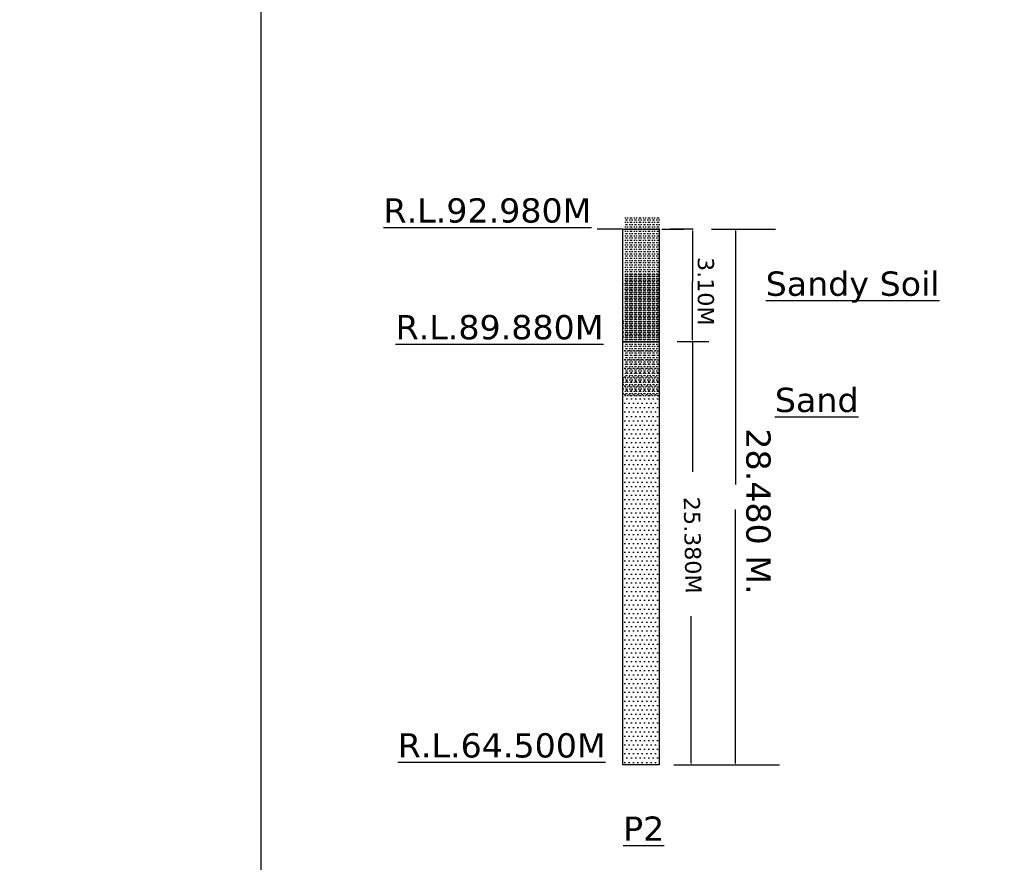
# Model space of a CAD drawing. Header units: metres. Extents: x 3149696 to 156839518, y -5539051 to 9997106.
# Tile 9 of 19: x 149571475 to 150119779, y 1617726 to 2086639. Entities that reach past the tile are written whole.
import ezdxf

# ---------------------------------------------------------------- set-up
doc = ezdxf.new("R2010")
doc.units = ezdxf.units.M
doc.header["$MEASUREMENT"] = 0
doc.layers.add('TEX', color=6, linetype='Continuous')
doc.styles.get("Standard").update_dxf_attribs({"font": 'verdana.ttf', "height": 3500})

msp = doc.modelspace()

# ---------------------------------------------------------------- hatches: boundary and pattern name
h = msp.add_hatch()
h.set_pattern_fill('MUDST', scale=5000, style=0)
h.set_pattern_definition([(0, (65826279.6, -221066.7), (2500, 1250), [1250, -1250, 0, -1250, 0, -1250])])
edge = h.paths.add_edge_path()
edge.add_line((149928169.7, 1977677.1), (149907919.7, 1977677.1))
edge.add_line((149907919.7, 1977677.1), (149907919.7, 1939737.7))
edge.add_line((149907299.7, 1908085.7), (149927549.7, 1908085.7))
edge.add_line((149927549.7, 1908085.7), (149928169.7, 1969669.7))
h = msp.add_hatch()
h.set_pattern_fill('MUDST', scale=5000, style=0)
h.set_pattern_definition([(0, (65826279.6, -252589.2), (2500, 1250), [1250, -1250, 0, -1250, 0, -1250])])
edge = h.paths.add_edge_path()
edge.add_line((149928169.7, 1946154.6), (149907919.7, 1946154.6))
edge.add_line((149907919.7, 1946154.6), (149907919.7, 1908215.2))
edge.add_line((149907299.7, 1876563.2), (149927549.7, 1876563.2))
edge.add_line((149927549.7, 1876563.2), (149928169.7, 1938147.2))
at = {"layer": 'TEX'}
h = msp.add_hatch(dxfattribs=at)
h.set_pattern_fill('DOTS', color=1, scale=39000, style=0)
h.set_pattern_definition([(0, (65825659.6, -220608.8), (1218.75, 2437.5), [0, -2437.5])])
edge = h.paths.add_edge_path()
edge.add_line((149927549.7, 1904442.7), (149907299.7, 1904442.7))
edge.add_line((149907299.7, 1904442.7), (149907299.7, 1671882.1))
edge.add_line((149907299.7, 1671882.1), (149927549.7, 1671882.1))
edge.add_line((149927549.7, 1671882.1), (149927549.7, 1904855.7))

# ---------------------------------------------------------------- linework, layer by layer
at = {"color": 7}
for p, q in [((149907299.7, 1970127.6), (149893124.7, 1970127.6)), ((149946595.7, 1970127.6), (149933738.1, 1970127.6))]:
    msp.add_line(p, q, dxfattribs=at)
at = {"layer": 'TEX', "color": 1}
for p, q in [((149907299.7, 1671882.1), (149907299.7, 1970127.6)), ((149927549.7, 1970127.6), (149927549.7, 1671882.1)), ((149929017.6, 1970127.6), (149941394.4, 1970127.6)), ((149956744.6, 1970127.6), (149992358.4, 1970127.6)), ((149907299.7, 1907345.2), (149907299.7, 1940853.7)), ((149927549.7, 1940853.7), (149927549.7, 1907345.2)), ((149907299.7, 1732753.6), (149907299.7, 1907345.2)), ((149907299.7, 1907345.2), (149927549.7, 1907345.2)), ((149927549.7, 1907345.2), (149907299.7, 1907345.2)), ((149927549.7, 1907345.2), (149927549.7, 1732753.6)), ((149937633.6, 1907471.7), (149955177.1, 1907471.7)), ((149927549.7, 1671882.1), (149907299.7, 1671882.1)), ((149935826.1, 1671882.1), (149994668.6, 1671882.1)), ((149956744.6, 1671882.1), (149992358.4, 1671882.1))]:
    msp.add_line(p, q, dxfattribs=at)
at = {"layer": 'TEX', "color": 7}
for p, q in [((149946113.1, 1969127.6), (149946113.1, 1940853.7)), ((149970004.6, 1969127.6), (149970004.6, 1828036)), ((149946113.1, 1908503.7), (149946113.1, 1940853.7)), ((149946113.1, 1907503.7), (149946113.1, 1835032.9)), ((149970004.6, 1672882.1), (149970004.6, 1813973.7)), ((149945357.5, 1672882.1), (149945357.5, 1754656.4))]:
    msp.add_line(p, q, dxfattribs=at)
at = {"layer": 'TEX', "color": 1, "linetype": 'Continuous'}
for p, q in [((149907532.7, 1936356.7), (149907532.7, 1936356.7)), ((149907546.7, 1936478.4), (149907546.7, 1936478.4)), ((149907899.4, 1940102.2), (149907899.4, 1940102.2)), ((149907966, 1940609.4), (149907966, 1940609.4)), ((149907982.9, 1939125), (149907982.9, 1939125)), ((149908028.9, 1938682.6), (149908028.9, 1938682.6)), ((149908069.1, 1940084.3), (149908069.1, 1940084.3)), ((149908091.9, 1936755.8), (149908091.9, 1936755.8)), ((149908107.9, 1936416.4), (149908107.9, 1936416.4)), ((149908292.3, 1936247.5), (149908292.3, 1936247.5)), ((149908321.1, 1939833.6), (149908321.1, 1939833.6)), ((149908503.4, 1939193.5), (149908503.4, 1939193.5)), ((149908707, 1937598.1), (149908707, 1937598.1)), ((149908904.9, 1936657.2), (149908904.9, 1936657.2)), ((149909064.4, 1939172.2), (149909064.4, 1939172.2)), ((149909128.7, 1937329.5), (149909128.7, 1937329.5)), ((149909248.8, 1939003.3), (149909248.8, 1939003.3)), ((149909316.4, 1939300.5), (149909316.4, 1939300.5)), ((149909377.6, 1939717.5), (149909377.6, 1939717.5)), ((149909425.4, 1936725.7), (149909425.4, 1936725.7)), ((149909440.6, 1937790.7), (149909440.6, 1937790.7)), ((149909503.6, 1935863.9), (149909503.6, 1935863.9)), ((149909839.2, 1938866.4), (149909839.2, 1938866.4)), ((149910118.7, 1938206.2), (149910118.7, 1938206.2)), ((149910238.4, 1936832.7), (149910238.4, 1936832.7)), ((149910646.8, 1936362.3), (149910646.8, 1936362.3)), ((149910666.8, 1940706.7), (149910666.8, 1940706.7)), ((149910674.7, 1939479.3), (149910674.7, 1939479.3)), ((149910729.8, 1938779.9), (149910729.8, 1938779.9)), ((149910792.8, 1936853.1), (149910792.8, 1936853.1)), ((149911013.5, 1940107.9), (149911013.5, 1940107.9)), ((149911114.1, 1937294.1), (149911114.1, 1937294.1)), ((149911195.2, 1939547.9), (149911195.2, 1939547.9)), ((149911298.4, 1937125.2), (149911298.4, 1937125.2)), ((149911435.2, 1939839.2), (149911435.2, 1939839.2)), ((149911596.7, 1937011.6), (149911596.7, 1937011.6)), ((149911821.2, 1937603.8), (149911821.2, 1937603.8)), ((149911935.7, 1939705.2), (149911935.7, 1939705.2)), ((149911998.7, 1937778.4), (149911998.7, 1937778.4)), ((149912008.2, 1939654.9), (149912008.2, 1939654.9)), ((149912061.7, 1935851.6), (149912061.7, 1935851.6)), ((149912070.6, 1940049.9), (149912070.6, 1940049.9)), ((149912117.2, 1937080.1), (149912117.2, 1937080.1)), ((149912168.4, 1936328), (149912168.4, 1936328)), ((149912242.9, 1937335.1), (149912242.9, 1937335.1)), ((149912254.9, 1939881), (149912254.9, 1939881)), ((149912930.2, 1937187.1), (149912930.2, 1937187.1)), ((149912953.3, 1938872.1), (149912953.3, 1938872.1)), ((149913124.9, 1939083.8), (149913124.9, 1939083.8)), ((149913284.4, 1940740.1), (149913284.4, 1940740.1)), ((149913347.4, 1938813.3), (149913347.4, 1938813.3)), ((149913366.5, 1939833.7), (149913366.5, 1939833.7)), ((149913410.4, 1936886.5), (149913410.4, 1936886.5)), ((149913761, 1936368), (149913761, 1936368)), ((149913887, 1939902.2), (149913887, 1939902.2)), ((149914120.2, 1938171.8), (149914120.2, 1938171.8)), ((149914127.7, 1940113.5), (149914127.7, 1940113.5)), ((149914288.5, 1937365.9), (149914288.5, 1937365.9)), ((149914304.5, 1938002.9), (149914304.5, 1938002.9)), ((149914549.4, 1939844.9), (149914549.4, 1939844.9)), ((149914636.6, 1939802.5), (149914636.6, 1939802.5)), ((149914699.6, 1937875.7), (149914699.6, 1937875.7)), ((149914700, 1940009.3), (149914700, 1940009.3)), ((149914762.6, 1935948.9), (149914762.6, 1935948.9)), ((149914809, 1937434.5), (149914809, 1937434.5)), ((149914935.3, 1937609.4), (149914935.3, 1937609.4)), ((149915174.5, 1937205.7), (149915174.5, 1937205.7)), ((149915261, 1940758.7), (149915261, 1940758.7)), ((149915357, 1937340.8), (149915357, 1937340.8)), ((149915622, 1937541.5), (149915622, 1937541.5)), ((149915842.5, 1940727.9), (149915842.5, 1940727.9)), ((149915905.5, 1938801), (149915905.5, 1938801)), ((149915968.5, 1936874.2), (149915968.5, 1936874.2)), ((149916058.3, 1940188.1), (149916058.3, 1940188.1)), ((149916067.5, 1938877.8), (149916067.5, 1938877.8)), ((149916131, 1939961.5), (149916131, 1939961.5)), ((149916169.8, 1936293.6), (149916169.8, 1936293.6)), ((149916354.1, 1936124.7), (149916354.1, 1936124.7)), ((149916578.8, 1940256.6), (149916578.8, 1940256.6)), ((149916875.1, 1936373.7), (149916875.1, 1936373.7)), ((149916980.3, 1937720.3), (149916980.3, 1937720.3)), ((149917126.3, 1939049.5), (149917126.3, 1939049.5)), ((149917241.8, 1940119.2), (149917241.8, 1940119.2)), ((149917254.2, 1939835.9), (149917254.2, 1939835.9)), ((149917310.6, 1938880.6), (149917310.6, 1938880.6)), ((149917317.2, 1937909.1), (149917317.2, 1937909.1)), ((149917380.2, 1935982.3), (149917380.2, 1935982.3)), ((149917391.8, 1940363.6), (149917391.8, 1940363.6)), ((149917500.8, 1937788.8), (149917500.8, 1937788.8)), ((149917663.5, 1939850.6), (149917663.5, 1939850.6)), ((149918049.4, 1937615.1), (149918049.4, 1937615.1)), ((149918180.6, 1938083.4), (149918180.6, 1938083.4)), ((149918313.7, 1937895.9), (149918313.7, 1937895.9)), ((149918471.1, 1937346.5), (149918471.1, 1937346.5)), ((149918543.4, 1940825.2), (149918543.4, 1940825.2)), ((149918606.4, 1938898.3), (149918606.4, 1938898.3)), ((149918669.4, 1936971.5), (149918669.4, 1936971.5)), ((149918750, 1940542.5), (149918750, 1940542.5)), ((149919137.1, 1940839.2), (149919137.1, 1940839.2)), ((149919176, 1937171.3), (149919176, 1937171.3)), ((149919181.6, 1938883.4), (149919181.6, 1938883.4)), ((149919270.5, 1940611), (149919270.5, 1940611)), ((149919360.3, 1937002.4), (149919360.3, 1937002.4)), ((149919672, 1938074.7), (149919672, 1938074.7)), ((149919812.3, 1939823.7), (149919812.3, 1939823.7)), ((149919875.3, 1937896.8), (149919875.3, 1937896.8)), ((149919938.3, 1935970), (149919938.3, 1935970)), ((149919989.2, 1936379.3), (149919989.2, 1936379.3)), ((149920083.5, 1940718), (149920083.5, 1940718)), ((149920132.4, 1939927.1), (149920132.4, 1939927.1)), ((149920192.5, 1938143.2), (149920192.5, 1938143.2)), ((149920230.3, 1936205.2), (149920230.3, 1936205.2)), ((149920316.8, 1939758.2), (149920316.8, 1939758.2)), ((149920356, 1940124.9), (149920356, 1940124.9)), ((149920594, 1935606.9), (149920594, 1935606.9)), ((149920777.6, 1939856.2), (149920777.6, 1939856.2)), ((149921005.5, 1938250.3), (149921005.5, 1938250.3)), ((149921114.5, 1935675.5), (149921114.5, 1935675.5)), ((149921163.6, 1937620.8), (149921163.6, 1937620.8)), ((149921186.8, 1938961), (149921186.8, 1938961)), ((149921224, 1938931.7), (149921224, 1938931.7)), ((149921287, 1937004.9), (149921287, 1937004.9)), ((149921585.3, 1937352.1), (149921585.3, 1937352.1)), ((149921927.5, 1935782.5), (149921927.5, 1935782.5)), ((149922182.1, 1938049), (149922182.1, 1938049)), ((149922295.8, 1938889.1), (149922295.8, 1938889.1)), ((149922363.8, 1938429.1), (149922363.8, 1938429.1)), ((149922366.4, 1937880.1), (149922366.4, 1937880.1)), ((149922513.2, 1939921), (149922513.2, 1939921)), ((149922576.2, 1937994.1), (149922576.2, 1937994.1)), ((149922639.2, 1936067.3), (149922639.2, 1936067.3)), ((149922884.3, 1938497.6), (149922884.3, 1938497.6)), ((149923103.4, 1936385), (149923103.4, 1936385)), ((149923138.6, 1940804.8), (149923138.6, 1940804.8)), ((149923236.4, 1937082.9), (149923236.4, 1937082.9)), ((149923285.8, 1935961.3), (149923285.8, 1935961.3)), ((149923322.9, 1940635.9), (149923322.9, 1940635.9)), ((149923470.1, 1940130.5), (149923470.1, 1940130.5)), ((149923697.3, 1938604.6), (149923697.3, 1938604.6)), ((149923719.1, 1940846.3), (149923719.1, 1940846.3)), ((149923782.1, 1938919.5), (149923782.1, 1938919.5)), ((149923806.3, 1936029.8), (149923806.3, 1936029.8)), ((149923845.1, 1936992.6), (149923845.1, 1936992.6)), ((149923891.8, 1939861.9), (149923891.8, 1939861.9)), ((149924192.9, 1939838.7), (149924192.9, 1939838.7)), ((149924231.7, 1936170.8), (149924231.7, 1936170.8)), ((149924277.7, 1937626.4), (149924277.7, 1937626.4)), ((149924416, 1936002), (149924416, 1936002)), ((149924619.3, 1936136.9), (149924619.3, 1936136.9)), ((149924699.4, 1937357.8), (149924699.4, 1937357.8)), ((149925055.6, 1938783.5), (149925055.6, 1938783.5)), ((149925130.8, 1939954.4), (149925130.8, 1939954.4)), ((149925188.2, 1938926.7), (149925188.2, 1938926.7)), ((149925193.8, 1938027.5), (149925193.8, 1938027.5)), ((149925256.8, 1936100.7), (149925256.8, 1936100.7)), ((149925372.5, 1938757.8), (149925372.5, 1938757.8)), ((149925409.9, 1938894.7), (149925409.9, 1938894.7)), ((149925576.1, 1938852), (149925576.1, 1938852)), ((149925977.6, 1936315.7), (149925977.6, 1936315.7)), ((149926217.5, 1936390.6), (149926217.5, 1936390.6)), ((149926242.5, 1937960.6), (149926242.5, 1937960.6)), ((149926389.1, 1938959), (149926389.1, 1938959)), ((149926483, 1939016.8), (149926483, 1939016.8)), ((149926498.1, 1936384.2), (149926498.1, 1936384.2)), ((149926546, 1937089.9), (149926546, 1937089.9)), ((149926584.2, 1940136.2), (149926584.2, 1940136.2)), ((149927005.9, 1939867.5), (149927005.9, 1939867.5)), ((149927199, 1940716.4), (149927199, 1940716.4)), ((149927237.8, 1937048.5), (149927237.8, 1937048.5)), ((149927311.1, 1936491.2), (149927311.1, 1936491.2)), ((149927391.9, 1937632.1), (149927391.9, 1937632.1)), ((149927422.2, 1936879.6), (149927422.2, 1936879.6)), ((149907335.8, 1933491.7), (149907335.8, 1933491.7)), ((149907629.8, 1932315.6), (149907629.8, 1932315.6)), ((149907655.7, 1933903.6), (149907655.7, 1933903.6)), ((149908015.8, 1930080.2), (149908015.8, 1930080.2)), ((149908057.2, 1931367.3), (149908057.2, 1931367.3)), ((149908154.9, 1934829), (149908154.9, 1934829)), ((149908205.8, 1932694.5), (149908205.8, 1932694.5)), ((149908217.9, 1932902.1), (149908217.9, 1932902.1)), ((149908280.9, 1930975.3), (149908280.9, 1930975.3)), ((149908340.3, 1933852.6), (149908340.3, 1933852.6)), ((149908468.7, 1934010.6), (149908468.7, 1934010.6)), ((149908577.7, 1931435.8), (149908577.7, 1931435.8)), ((149909147.9, 1931348.5), (149909147.9, 1931348.5)), ((149909162.2, 1935450.3), (149909162.2, 1935450.3)), ((149909201.1, 1931782.5), (149909201.1, 1931782.5)), ((149909385.4, 1931613.6), (149909385.4, 1931613.6)), ((149909390.6, 1931542.8), (149909390.6, 1931542.8)), ((149909514.6, 1935094), (149909514.6, 1935094)), ((149909566.6, 1933937), (149909566.6, 1933937)), ((149909629.6, 1932010.2), (149909629.6, 1932010.2)), ((149909692.6, 1930083.4), (149909692.6, 1930083.4)), ((149909826.9, 1934189.4), (149909826.9, 1934189.4)), ((149909936.3, 1934825.4), (149909936.3, 1934825.4)), ((149910157.6, 1934538.3), (149910157.6, 1934538.3)), ((149910255.4, 1930816.4), (149910255.4, 1930816.4)), ((149910322.3, 1932589.9), (149910322.3, 1932589.9)), ((149910341.9, 1934369.4), (149910341.9, 1934369.4)), ((149910347.4, 1934257.9), (149910347.4, 1934257.9)), ((149910744, 1932321.3), (149910744, 1932321.3)), ((149910748.9, 1931721.7), (149910748.9, 1931721.7)), ((149910855.8, 1934926.3), (149910855.8, 1934926.3)), ((149910918.8, 1932999.4), (149910918.8, 1932999.4)), ((149910981.8, 1931072.6), (149910981.8, 1931072.6)), ((149911129.9, 1930085.8), (149911129.9, 1930085.8)), ((149911160.4, 1934365), (149911160.4, 1934365)), ((149911211.9, 1933572.2), (149911211.9, 1933572.2)), ((149911454.4, 1933858.2), (149911454.4, 1933858.2)), ((149912124.7, 1933924.8), (149912124.7, 1933924.8)), ((149912207.2, 1932660.1), (149912207.2, 1932660.1)), ((149912391.5, 1932491.2), (149912391.5, 1932491.2)), ((149912518.7, 1934543.8), (149912518.7, 1934543.8)), ((149912628.8, 1935099.7), (149912628.8, 1935099.7)), ((149913039.2, 1934612.3), (149913039.2, 1934612.3)), ((149913050.5, 1934831), (149913050.5, 1934831)), ((149913163.7, 1935416), (149913163.7, 1935416)), ((149913348, 1935247.1), (149913348, 1935247.1)), ((149913436.4, 1932595.6), (149913436.4, 1932595.6)), ((149913473.4, 1934959.7), (149913473.4, 1934959.7)), ((149913536.4, 1933032.8), (149913536.4, 1933032.8)), ((149913852.2, 1934719.4), (149913852.2, 1934719.4)), ((149913858.1, 1932326.9), (149913858.1, 1932326.9)), ((149914218, 1934449.9), (149914218, 1934449.9)), ((149914568.6, 1933863.9), (149914568.6, 1933863.9)), ((149914825.6, 1934022.1), (149914825.6, 1934022.1)), ((149915210.5, 1934898.2), (149915210.5, 1934898.2)), ((149915213.3, 1933537.8), (149915213.3, 1933537.8)), ((149915397.7, 1933368.9), (149915397.7, 1933368.9)), ((149915731, 1934966.7), (149915731, 1934966.7)), ((149915742.9, 1935105.3), (149915742.9, 1935105.3)), ((149916031.5, 1934947.4), (149916031.5, 1934947.4)), ((149916094.5, 1933020.6), (149916094.5, 1933020.6)), ((149916132.5, 1932430.4), (149916132.5, 1932430.4)), ((149916164.6, 1934836.7), (149916164.6, 1934836.7)), ((149916267.6, 1932571.7), (149916267.6, 1932571.7)), ((149916544, 1935073.7), (149916544, 1935073.7)), ((149916550.6, 1932601.2), (149916550.6, 1932601.2)), ((149916653, 1932498.9), (149916653, 1932498.9)), ((149916972.2, 1932332.6), (149916972.2, 1932332.6)), ((149917224.1, 1935327.5), (149917224.1, 1935327.5)), ((149917443.2, 1934055.5), (149917443.2, 1934055.5)), ((149917466, 1932606), (149917466, 1932606)), ((149917682.7, 1933869.6), (149917682.7, 1933869.6)), ((149917902.2, 1935252.6), (149917902.2, 1935252.6)), ((149918219.5, 1934415.5), (149918219.5, 1934415.5)), ((149918403.8, 1934246.6), (149918403.8, 1934246.6)), ((149918422.8, 1935321.1), (149918422.8, 1935321.1)), ((149918732.4, 1935044.7), (149918732.4, 1935044.7)), ((149918795.4, 1933117.9), (149918795.4, 1933117.9)), ((149918824.2, 1932784.8), (149918824.2, 1932784.8)), ((149918857.1, 1935111), (149918857.1, 1935111)), ((149919235.7, 1935428.1), (149919235.7, 1935428.1)), ((149919273.8, 1933449.4), (149919273.8, 1933449.4)), ((149919278.8, 1934842.3), (149919278.8, 1934842.3)), ((149919344.8, 1932853.3), (149919344.8, 1932853.3)), ((149919664.7, 1932606.9), (149919664.7, 1932606.9)), ((149920001.3, 1934043.2), (149920001.3, 1934043.2)), ((149920086.4, 1932338.2), (149920086.4, 1932338.2)), ((149920157.7, 1932960.3), (149920157.7, 1932960.3)), ((149920269.1, 1932537.4), (149920269.1, 1932537.4)), ((149920453.4, 1932368.5), (149920453.4, 1932368.5)), ((149920796.9, 1933875.2), (149920796.9, 1933875.2)), ((149921225.6, 1935293.2), (149921225.6, 1935293.2)), ((149921350, 1935078.1), (149921350, 1935078.1)), ((149921409.9, 1935124.3), (149921409.9, 1935124.3)), ((149921413, 1933151.3), (149921413, 1933151.3)), ((149921516, 1933139.2), (149921516, 1933139.2)), ((149921971.2, 1935116.7), (149921971.2, 1935116.7)), ((149922036.5, 1933207.7), (149922036.5, 1933207.7)), ((149922279.9, 1934327.1), (149922279.9, 1934327.1)), ((149922392.9, 1934848), (149922392.9, 1934848)), ((149922702.2, 1934140.5), (149922702.2, 1934140.5)), ((149922778.8, 1932612.6), (149922778.8, 1932612.6)), ((149922849.5, 1933314.7), (149922849.5, 1933314.7)), ((149923200.5, 1932343.9), (149923200.5, 1932343.9)), ((149923275.2, 1933415), (149923275.2, 1933415)), ((149923459.5, 1933246.1), (149923459.5, 1933246.1)), ((149923908.1, 1935065.8), (149923908.1, 1935065.8)), ((149923911, 1933880.9), (149923911, 1933880.9)), ((149923971.1, 1933139), (149923971.1, 1933139)), ((149924207.8, 1933493.5), (149924207.8, 1933493.5)), ((149924329.5, 1932448.9), (149924329.5, 1932448.9)), ((149924728.3, 1933562.1), (149924728.3, 1933562.1)), ((149925085.4, 1935122.3), (149925085.4, 1935122.3)), ((149925286, 1935204.8), (149925286, 1935204.8)), ((149925319.8, 1934173.9), (149925319.8, 1934173.9)), ((149925324.8, 1931536.9), (149925324.8, 1931536.9)), ((149925382.8, 1932247.1), (149925382.8, 1932247.1)), ((149925445.8, 1930320.2), (149925445.8, 1930320.2)), ((149925507, 1934853.7), (149925507, 1934853.7)), ((149925509.2, 1931368), (149925509.2, 1931368)), ((149925541.3, 1933669.1), (149925541.3, 1933669.1)), ((149925650.3, 1931094.3), (149925650.3, 1931094.3)), ((149925893, 1932618.2), (149925893, 1932618.2)), ((149926281.3, 1934292.7), (149926281.3, 1934292.7)), ((149926314.7, 1932349.6), (149926314.7, 1932349.6)), ((149926379.2, 1930570.8), (149926379.2, 1930570.8)), ((149926463.3, 1931201.3), (149926463.3, 1931201.3)), ((149926465.7, 1934123.8), (149926465.7, 1934123.8)), ((149926609, 1935163.1), (149926609, 1935163.1)), ((149926672, 1933236.3), (149926672, 1933236.3)), ((149926700.6, 1930114.1), (149926700.6, 1930114.1)), ((149926735, 1931309.5), (149926735, 1931309.5)), ((149926899.6, 1933847.9), (149926899.6, 1933847.9)), ((149927025.2, 1933886.5), (149927025.2, 1933886.5)), ((149927335.6, 1933326.6), (149927335.6, 1933326.6)), ((149927420.1, 1933916.4), (149927420.1, 1933916.4)), ((149907472.4, 1926101.9), (149907472.4, 1926101.9)), ((149907620.9, 1928720.7), (149907620.9, 1928720.7)), ((149907649, 1926334.6), (149907649, 1926334.6)), ((149907729.9, 1926145.9), (149907729.9, 1926145.9)), ((149908244.6, 1929026.7), (149908244.6, 1929026.7)), ((149908342.4, 1925304.7), (149908342.4, 1925304.7)), ((149908343.9, 1929048.5), (149908343.9, 1929048.5)), ((149908406.9, 1927121.7), (149908406.9, 1927121.7)), ((149908428.9, 1928857.8), (149908428.9, 1928857.8)), ((149908437.5, 1929811.5), (149908437.5, 1929811.5)), ((149908469.9, 1925194.8), (149908469.9, 1925194.8)), ((149908542.9, 1926252.9), (149908542.9, 1926252.9)), ((149908823.4, 1927576.1), (149908823.4, 1927576.1)), ((149908979.2, 1928899.5), (149908979.2, 1928899.5)), ((149909245.1, 1927307.4), (149909245.1, 1927307.4)), ((149909298.9, 1928060.6), (149909298.9, 1928060.6)), ((149909499.7, 1928968), (149909499.7, 1928968)), ((149909631, 1925072), (149909631, 1925072)), ((149909755.6, 1928156.6), (149909755.6, 1928156.6)), ((149909818.6, 1926229.7), (149909818.6, 1926229.7)), ((149909901.1, 1926431.7), (149909901.1, 1926431.7)), ((149909955.6, 1928844.4), (149909955.6, 1928844.4)), ((149910052.7, 1924803.3), (149910052.7, 1924803.3)), ((149910294.2, 1927148.5), (149910294.2, 1927148.5)), ((149910312.6, 1929075.1), (149910312.6, 1929075.1)), ((149910421.7, 1926500.3), (149910421.7, 1926500.3)), ((149910478.5, 1926979.6), (149910478.5, 1926979.6)), ((149910763.2, 1926340.3), (149910763.2, 1926340.3)), ((149911044.8, 1929145.8), (149911044.8, 1929145.8)), ((149911107.8, 1927219), (149911107.8, 1927219)), ((149911170.8, 1925292.1), (149911170.8, 1925292.1)), ((149925201.7, 1925100.2), (149925201.7, 1925100.2)), ((149925422.7, 1927815), (149925422.7, 1927815)), ((149925508.8, 1928393.4), (149925508.8, 1928393.4)), ((149925526.3, 1928872.7), (149925526.3, 1928872.7)), ((149925571.7, 1926466.6), (149925571.7, 1926466.6)), ((149925615.5, 1925911.4), (149925615.5, 1925911.4)), ((149925623.4, 1924831.6), (149925623.4, 1924831.6)), ((149926051.8, 1928558), (149926051.8, 1928558)), ((149926333.9, 1926368.6), (149926333.9, 1926368.6)), ((149926418, 1926902.9), (149926418, 1926902.9)), ((149926572.3, 1928626.5), (149926572.3, 1928626.5)), ((149926602.3, 1926734), (149926602.3, 1926734)), ((149926798, 1929382.6), (149926798, 1929382.6)), ((149926860.9, 1927455.8), (149926860.9, 1927455.8)), ((149926923.9, 1925529), (149926923.9, 1925529)), ((149926973.8, 1926090.2), (149926973.8, 1926090.2)), ((149927122.3, 1929845.5), (149927122.3, 1929845.5)), ((149927374.5, 1929658.8), (149927374.5, 1929658.8)), ((149927385.3, 1928733.6), (149927385.3, 1928733.6)), ((149927472.3, 1925936.8), (149927472.3, 1925936.8)), ((149927494.3, 1926158.8), (149927494.3, 1926158.8)), ((149927508.2, 1927610), (149927508.2, 1927610)), ((149907324.5, 1922562.2), (149907324.5, 1922562.2)), ((149907327, 1922342.7), (149907327, 1922342.7)), ((149907385.9, 1922548.9), (149907385.9, 1922548.9)), ((149907390, 1920415.9), (149907390, 1920415.9)), ((149907695.1, 1920963), (149907695.1, 1920963)), ((149907746.2, 1922293.5), (149907746.2, 1922293.5)), ((149908131.4, 1923609.6), (149908131.4, 1923609.6)), ((149908132.1, 1920058.1), (149908132.1, 1920058.1)), ((149908381.2, 1921636.9), (149908381.2, 1921636.9)), ((149908456.7, 1923830.5), (149908456.7, 1923830.5)), ((149908532.9, 1923268), (149908532.9, 1923268)), ((149908553.8, 1919789.4), (149908553.8, 1919789.4)), ((149908565.5, 1921468), (149908565.5, 1921468)), ((149908595.9, 1921341.2), (149908595.9, 1921341.2)), ((149908651.9, 1923678.1), (149908651.9, 1923678.1)), ((149908658.9, 1919414.4), (149908658.9, 1919414.4)), ((149909053.4, 1921141.8), (149909053.4, 1921141.8)), ((149909264.3, 1921326.4), (149909264.3, 1921326.4)), ((149909337.7, 1924392.7), (149909337.7, 1924392.7)), ((149909435.5, 1920670.8), (149909435.5, 1920670.8)), ((149909464.9, 1923785.1), (149909464.9, 1923785.1)), ((149909522, 1924223.8), (149909522, 1924223.8)), ((149909573.9, 1921210.4), (149909573.9, 1921210.4)), ((149909881.6, 1924302.9), (149909881.6, 1924302.9)), ((149909944.6, 1922376.1), (149909944.6, 1922376.1)), ((149910007.6, 1920449.3), (149910007.6, 1920449.3)), ((149910386.9, 1921317.4), (149910386.9, 1921317.4)), ((149910392, 1923426.6), (149910392, 1923426.6)), ((149910430.9, 1919758.7), (149910430.9, 1919758.7)), ((149910438.6, 1922567.9), (149910438.6, 1922567.9)), ((149910615.2, 1919589.8), (149910615.2, 1919589.8)), ((149910823.1, 1923964), (149910823.1, 1923964)), ((149910860.3, 1922299.2), (149910860.3, 1922299.2)), ((149925204, 1923268.1), (149925204, 1923268.1)), ((149925461.5, 1924147.1), (149925461.5, 1924147.1)), ((149925559.3, 1920425.2), (149925559.3, 1920425.2)), ((149925634.7, 1924539.8), (149925634.7, 1924539.8)), ((149925645.8, 1923978.2), (149925645.8, 1923978.2)), ((149925697.7, 1922612.9), (149925697.7, 1922612.9)), ((149925724.5, 1923336.6), (149925724.5, 1923336.6)), ((149925760.7, 1920686.1), (149925760.7, 1920686.1)), ((149926009.4, 1922596.1), (149926009.4, 1922596.1)), ((149926126, 1920800.3), (149926126, 1920800.3)), ((149926431, 1922327.5), (149926431, 1922327.5)), ((149926515.8, 1923181), (149926515.8, 1923181)), ((149926537.5, 1923443.7), (149926537.5, 1923443.7)), ((149926554.6, 1919513.2), (149926554.6, 1919513.2)), ((149926646.5, 1920868.9), (149926646.5, 1920868.9)), ((149926738.9, 1919344.3), (149926738.9, 1919344.3)), ((149926817, 1920092), (149926817, 1920092)), ((149926986.9, 1923602.2), (149926986.9, 1923602.2)), ((149927049.9, 1921675.4), (149927049.9, 1921675.4)), ((149927112.9, 1919748.5), (149927112.9, 1919748.5)), ((149927141.5, 1923864.5), (149927141.5, 1923864.5)), ((149927238.7, 1919823.4), (149927238.7, 1919823.4)), ((149927459.5, 1920975.9), (149927459.5, 1920975.9)), ((149927511.1, 1922269), (149927511.1, 1922269)), ((149907424.7, 1918881.1), (149907424.7, 1918881.1)), ((149907453, 1918489), (149907453, 1918489)), ((149907516, 1916562.2), (149907516, 1916562.2)), ((149907522.5, 1915159.2), (149907522.5, 1915159.2)), ((149907579, 1914635.4), (149907579, 1914635.4)), ((149907609, 1918712.2), (149907609, 1918712.2)), ((149907765.4, 1916312.5), (149907765.4, 1916312.5)), ((149907804.1, 1918388.2), (149907804.1, 1918388.2)), ((149908205.6, 1915851.9), (149908205.6, 1915851.9)), ((149908479, 1917915), (149908479, 1917915)), ((149908517.9, 1914247.1), (149908517.9, 1914247.1)), ((149908573, 1913808.4), (149908573, 1913808.4)), ((149908617.1, 1918495.2), (149908617.1, 1918495.2)), ((149908702.2, 1914078.2), (149908702.2, 1914078.2)), ((149908721.9, 1917487.5), (149908721.9, 1917487.5)), ((149908726.1, 1915920.4), (149908726.1, 1915920.4)), ((149908784.9, 1915560.7), (149908784.9, 1915560.7)), ((149908847.9, 1913633.9), (149908847.9, 1913633.9)), ((149908939.8, 1917554), (149908939.8, 1917554)), ((149909361.5, 1917285.3), (149909361.5, 1917285.3)), ((149909474.4, 1917002.9), (149909474.4, 1917002.9)), ((149909539.1, 1916027.5), (149909539.1, 1916027.5)), ((149909658.7, 1916834), (149909658.7, 1916834)), ((149909747.4, 1915049.9), (149909747.4, 1915049.9)), ((149909975.4, 1918674.1), (149909975.4, 1918674.1)), ((149910070.6, 1918522.4), (149910070.6, 1918522.4)), ((149910071.9, 1918822.3), (149910071.9, 1918822.3)), ((149910133.6, 1916595.6), (149910133.6, 1916595.6)), ((149910169.1, 1914781.2), (149910169.1, 1914781.2)), ((149910196.6, 1914668.8), (149910196.6, 1914668.8)), ((149910495.9, 1918742.6), (149910495.9, 1918742.6)), ((149910528.7, 1916036.8), (149910528.7, 1916036.8)), ((149910879.6, 1916318.2), (149910879.6, 1916318.2)), ((149910897.4, 1916206.3), (149910897.4, 1916206.3)), ((149911548.8, 1913731.2), (149911548.8, 1913731.2)), ((149911687.2, 1913814.1), (149911687.2, 1913814.1)), ((149911819.4, 1913738.5), (149911819.4, 1913738.5)), ((149912339.9, 1913807), (149912339.9, 1913807)), ((149912578.3, 1914158.7), (149912578.3, 1914158.7)), ((149913152.8, 1913914.1), (149913152.8, 1913914.1)), ((149914166.3, 1913764.6), (149914166.3, 1913764.6)), ((149914511.1, 1914092.9), (149914511.1, 1914092.9)), ((149914801.3, 1913819.8), (149914801.3, 1913819.8)), ((149915031.6, 1914161.4), (149915031.6, 1914161.4)), ((149915844.6, 1914268.5), (149915844.6, 1914268.5)), ((149916579.7, 1914124.3), (149916579.7, 1914124.3)), ((149916724.4, 1913752.3), (149916724.4, 1913752.3)), ((149916764.1, 1913955.4), (149916764.1, 1913955.4)), ((149917202.9, 1914447.3), (149917202.9, 1914447.3)), ((149917723.4, 1914515.8), (149917723.4, 1914515.8)), ((149917915.5, 1913825.4), (149917915.5, 1913825.4)), ((149919425.3, 1913849.6), (149919425.3, 1913849.6)), ((149920640.2, 1914035.9), (149920640.2, 1914035.9)), ((149921029.6, 1913831.1), (149921029.6, 1913831.1)), ((149922042.9, 1913883), (149922042.9, 1913883)), ((149924143.8, 1913836.7), (149924143.8, 1913836.7)), ((149924601, 1913870.7), (149924601, 1913870.7)), ((149924641.6, 1914001.5), (149924641.6, 1914001.5)), ((149924826, 1913832.6), (149924826, 1913832.6)), ((149925278.2, 1915510.4), (149925278.2, 1915510.4)), ((149925318.1, 1915078.2), (149925318.1, 1915078.2)), ((149925598.1, 1916757.3), (149925598.1, 1916757.3)), ((149925642.6, 1918850.6), (149925642.6, 1918850.6)), ((149925689.7, 1918153.7), (149925689.7, 1918153.7)), ((149925739.8, 1914809.5), (149925739.8, 1914809.5)), ((149925782.4, 1916588.4), (149925782.4, 1916588.4)), ((149925798.7, 1915578.9), (149925798.7, 1915578.9)), ((149925823.7, 1918759.3), (149925823.7, 1918759.3)), ((149925886.7, 1916832.5), (149925886.7, 1916832.5)), ((149925949.7, 1914905.6), (149925949.7, 1914905.6)), ((149926450.3, 1916346.5), (149926450.3, 1916346.5)), ((149926611.7, 1915686), (149926611.7, 1915686)), ((149926652.4, 1915791.3), (149926652.4, 1915791.3)), ((149927048, 1918332.6), (149927048, 1918332.6)), ((149927175.9, 1917821.7), (149927175.9, 1917821.7)), ((149927238.9, 1915894.9), (149927238.9, 1915894.9)), ((149927257.9, 1913842.4), (149927257.9, 1913842.4)), ((149927301.9, 1913968.1), (149927301.9, 1913968.1)), ((149907357.8, 1910562), (149907357.8, 1910562)), ((149907440.9, 1912540.1), (149907440.9, 1912540.1)), ((149907561.4, 1911491.3), (149907561.4, 1911491.3)), ((149907642, 1912708.6), (149907642, 1912708.6)), ((149907705, 1910781.8), (149907705, 1910781.8)), ((149907745.7, 1911322.4), (149907745.7, 1911322.4)), ((149907767.9, 1908854.9), (149907767.9, 1908854.9)), ((149907769.3, 1913205.3), (149907769.3, 1913205.3)), ((149907862.6, 1912271.5), (149907862.6, 1912271.5)), ((149907878.3, 1910630.5), (149907878.3, 1910630.5)), ((149908248.5, 1910036), (149908248.5, 1910036)), ((149908615.7, 1910525.2), (149908615.7, 1910525.2)), ((149908670.2, 1909767.4), (149908670.2, 1909767.4)), ((149908691.3, 1910737.6), (149908691.3, 1910737.6)), ((149908800.3, 1908162.8), (149908800.3, 1908162.8)), ((149908910.9, 1911707.1), (149908910.9, 1911707.1)), ((149908973.8, 1909780.2), (149908973.8, 1909780.2)), ((149909127.6, 1913384.1), (149909127.6, 1913384.1)), ((149909380.7, 1911304.3), (149909380.7, 1911304.3)), ((149909572.2, 1913281), (149909572.2, 1913281)), ((149909611, 1909613.2), (149909611, 1909613.2)), ((149909613.3, 1908269.8), (149909613.3, 1908269.8)), ((149909648.1, 1913452.7), (149909648.1, 1913452.7)), ((149909795.3, 1909444.3), (149909795.3, 1909444.3)), ((149910049.6, 1910916.4), (149910049.6, 1910916.4)), ((149910188.3, 1908800.2), (149910188.3, 1908800.2)), ((149910259.6, 1912742), (149910259.6, 1912742)), ((149910322.5, 1910815.1), (149910322.5, 1910815.1)), ((149910385.5, 1908888.3), (149910385.5, 1908888.3)), ((149910461.1, 1913559.7), (149910461.1, 1913559.7)), ((149910555, 1912545.8), (149910555, 1912545.8)), ((149910567.5, 1912369), (149910567.5, 1912369)), ((149910570.1, 1910984.9), (149910570.1, 1910984.9)), ((149910665.3, 1908647.1), (149910665.3, 1908647.1)), ((149910751.8, 1912200.1), (149910751.8, 1912200.1)), ((149910971.6, 1908448.6), (149910971.6, 1908448.6)), ((149910976.7, 1912277.1), (149910976.7, 1912277.1)), ((149911362.6, 1910041.7), (149911362.6, 1910041.7)), ((149911383.1, 1911091.9), (149911383.1, 1911091.9)), ((149911492.1, 1908517.1), (149911492.1, 1908517.1)), ((149911611.7, 1911804.4), (149911611.7, 1911804.4)), ((149911621.8, 1911402.9), (149911621.8, 1911402.9)), ((149911674.7, 1909877.6), (149911674.7, 1909877.6)), ((149911784.3, 1909773), (149911784.3, 1909773)), ((149912305.1, 1908624.2), (149912305.1, 1908624.2)), ((149912494.8, 1911310), (149912494.8, 1911310)), ((149912617.1, 1910490.8), (149912617.1, 1910490.8)), ((149912741.4, 1911270.8), (149912741.4, 1911270.8)), ((149912801.4, 1910321.9), (149912801.4, 1910321.9)), ((149912817.6, 1912729.7), (149912817.6, 1912729.7)), ((149912880.6, 1910802.9), (149912880.6, 1910802.9)), ((149912943.6, 1908876), (149912943.6, 1908876)), ((149913261.9, 1911339.3), (149913261.9, 1911339.3)), ((149913302.4, 1908805.9), (149913302.4, 1908805.9)), ((149913573.6, 1913246.6), (149913573.6, 1913246.6)), ((149913663.3, 1908803), (149913663.3, 1908803)), ((149913669.2, 1912551.4), (149913669.2, 1912551.4)), ((149913671.4, 1909524.7), (149913671.4, 1909524.7)), ((149913757.9, 1913077.7), (149913757.9, 1913077.7)), ((149914074.8, 1911446.3), (149914074.8, 1911446.3)), ((149914090.9, 1912282.8), (149914090.9, 1912282.8)), ((149914183.9, 1908871.5), (149914183.9, 1908871.5)), ((149914229.3, 1911837.8), (149914229.3, 1911837.8)), ((149914292.3, 1909910.9), (149914292.3, 1909910.9)), ((149914476.8, 1910047.3), (149914476.8, 1910047.3)), ((149914627.9, 1912280.5), (149914627.9, 1912280.5)), ((149914666.8, 1908612.7), (149914666.8, 1908612.7)), ((149914851.1, 1908443.8), (149914851.1, 1908443.8)), ((149914898.5, 1909778.7), (149914898.5, 1909778.7)), ((149914996.8, 1908978.5), (149914996.8, 1908978.5)), ((149915433.1, 1911625.1), (149915433.1, 1911625.1)), ((149915518.5, 1912827), (149915518.5, 1912827)), ((149915581.5, 1910900.2), (149915581.5, 1910900.2)), ((149915609, 1911315.7), (149915609, 1911315.7)), ((149915623.3, 1911368.5), (149915623.3, 1911368.5)), ((149915644.5, 1908973.4), (149915644.5, 1908973.4)), ((149915807.6, 1911199.6), (149915807.6, 1911199.6)), ((149915953.6, 1911693.7), (149915953.6, 1911693.7)), ((149916355.1, 1909157.4), (149916355.1, 1909157.4)), ((149916416.6, 1908811.6), (149916416.6, 1908811.6)), ((149916677.6, 1910402.4), (149916677.6, 1910402.4)), ((149916766.6, 1911800.7), (149916766.6, 1911800.7)), ((149916783.3, 1912557.1), (149916783.3, 1912557.1)), ((149916787.4, 1911825.5), (149916787.4, 1911825.5)), ((149916850.4, 1909898.7), (149916850.4, 1909898.7)), ((149916875.6, 1909225.9), (149916875.6, 1909225.9)), ((149917205, 1912288.5), (149917205, 1912288.5)), ((149917590.9, 1910053), (149917590.9, 1910053)), ((149917634.1, 1913158.2), (149917634.1, 1913158.2)), ((149917672.9, 1909490.4), (149917672.9, 1909490.4)), ((149917688.6, 1909332.9), (149917688.6, 1909332.9)), ((149917857.2, 1909321.5), (149917857.2, 1909321.5)), ((149918012.6, 1909784.3), (149918012.6, 1909784.3)), ((149918124.9, 1911979.5), (149918124.9, 1911979.5)), ((149918136.1, 1912860.4), (149918136.1, 1912860.4)), ((149918199.1, 1910933.6), (149918199.1, 1910933.6)), ((149918262.1, 1909006.7), (149918262.1, 1909006.7)), ((149918629.4, 1912246.2), (149918629.4, 1912246.2)), ((149918645.4, 1912048), (149918645.4, 1912048)), ((149918723.1, 1911321.3), (149918723.1, 1911321.3)), ((149918727.2, 1908524.3), (149918727.2, 1908524.3)), ((149918813.7, 1912077.3), (149918813.7, 1912077.3)), ((149919046.9, 1909511.7), (149919046.9, 1909511.7)), ((149919458.4, 1912155.1), (149919458.4, 1912155.1)), ((149919488.3, 1911922.8), (149919488.3, 1911922.8)), ((149919530.7, 1908817.2), (149919530.7, 1908817.2)), ((149919551.3, 1909996), (149919551.3, 1909996)), ((149919567.4, 1909580.3), (149919567.4, 1909580.3)), ((149919683.7, 1911280.1), (149919683.7, 1911280.1)), ((149919897.4, 1912562.8), (149919897.4, 1912562.8)), ((149920319.1, 1912294.1), (149920319.1, 1912294.1)), ((149920380.4, 1909687.3), (149920380.4, 1909687.3)), ((149920679, 1910368), (149920679, 1910368)), ((149920694.2, 1912848.1), (149920694.2, 1912848.1)), ((149920705.1, 1910058.7), (149920705.1, 1910058.7)), ((149920757.2, 1910921.3), (149920757.2, 1910921.3)), ((149920816.7, 1912333.9), (149920816.7, 1912333.9)), ((149920820.2, 1908994.5), (149920820.2, 1908994.5)), ((149920863.3, 1910199.1), (149920863.3, 1910199.1)), ((149921126.8, 1909790), (149921126.8, 1909790)), ((149921337.2, 1912402.4), (149921337.2, 1912402.4)), ((149921635.5, 1913123.9), (149921635.5, 1913123.9)), ((149921733.3, 1909401.9), (149921733.3, 1909401.9)), ((149921738.7, 1909866.1), (149921738.7, 1909866.1)), ((149921819.8, 1912955), (149921819.8, 1912955)), ((149921837.2, 1911327), (149921837.2, 1911327)), ((149922105.9, 1911956.2), (149922105.9, 1911956.2)), ((149922150.2, 1912509.4), (149922150.2, 1912509.4)), ((149922168.9, 1910029.4), (149922168.9, 1910029.4)), ((149922231.9, 1908102.5), (149922231.9, 1908102.5)), ((149922259.2, 1909934.6), (149922259.2, 1909934.6)), ((149922644.9, 1908822.9), (149922644.9, 1908822.9)), ((149922689.8, 1912157.8), (149922689.8, 1912157.8)), ((149922728.6, 1908489.9), (149922728.6, 1908489.9)), ((149922913, 1908321), (149922913, 1908321)), ((149923011.6, 1912568.4), (149923011.6, 1912568.4)), ((149923072.2, 1910041.7), (149923072.2, 1910041.7)), ((149923395.1, 1912945.4), (149923395.1, 1912945.4)), ((149923433.3, 1912299.8), (149923433.3, 1912299.8)), ((149923458.1, 1911018.6), (149923458.1, 1911018.6)), ((149923508.4, 1912688.3), (149923508.4, 1912688.3)), ((149923521.1, 1909091.8), (149923521.1, 1909091.8)), ((149923685.1, 1911245.7), (149923685.1, 1911245.7)), ((149923819.2, 1910064.3), (149923819.2, 1910064.3)), ((149923869.5, 1911076.8), (149923869.5, 1911076.8)), ((149924029, 1912756.8), (149924029, 1912756.8)), ((149924240.9, 1909795.7), (149924240.9, 1909795.7)), ((149924430.4, 1910220.5), (149924430.4, 1910220.5)), ((149924664, 1911943.9), (149924664, 1911943.9)), ((149924727, 1910017.1), (149924727, 1910017.1)), ((149924739.4, 1910279.6), (149924739.4, 1910279.6)), ((149924841.9, 1912863.8), (149924841.9, 1912863.8)), ((149924950.9, 1910289), (149924950.9, 1910289)), ((149924951.4, 1911332.6), (149924951.4, 1911332.6)), ((149925695.9, 1913035.4), (149925695.9, 1913035.4)), ((149925734.8, 1909367.6), (149925734.8, 1909367.6)), ((149925759, 1908828.5), (149925759, 1908828.5)), ((149925763.9, 1910396.1), (149925763.9, 1910396.1)), ((149925919.1, 1909198.7), (149925919.1, 1909198.7)), ((149926012.7, 1912978.8), (149926012.7, 1912978.8)), ((149926075.7, 1911052), (149926075.7, 1911052)), ((149926125.7, 1912574.1), (149926125.7, 1912574.1)), ((149926138.7, 1909125.2), (149926138.7, 1909125.2)), ((149926200.2, 1913042.6), (149926200.2, 1913042.6)), ((149926547.4, 1912305.4), (149926547.4, 1912305.4)), ((149926691.3, 1912123.4), (149926691.3, 1912123.4)), ((149926720.7, 1913111.2), (149926720.7, 1913111.2)), ((149926789.1, 1908401.5), (149926789.1, 1908401.5)), ((149926875.6, 1911954.5), (149926875.6, 1911954.5)), ((149926933.4, 1910070), (149926933.4, 1910070)), ((149927122.2, 1910574.9), (149927122.2, 1910574.9)), ((149927355, 1909801.3), (149927355, 1909801.3)), ((149927364.9, 1912041.2), (149927364.9, 1912041.2)), ((149927427.9, 1910114.4), (149927427.9, 1910114.4)), ((149927490.9, 1908187.6), (149927490.9, 1908187.6)), ((149927533.7, 1913218.2), (149927533.7, 1913218.2)), ((149907659.2, 1907769.4), (149907659.2, 1907769.4)), ((149908279.8, 1908094.2), (149908279.8, 1908094.2)), ((149909036.8, 1907853.4), (149909036.8, 1907853.4)), ((149909056.1, 1907531.9), (149909056.1, 1907531.9)), ((149911660.6, 1907735), (149911660.6, 1907735)), ((149911737.7, 1907950.7), (149911737.7, 1907950.7)), ((149911844.9, 1907566.1), (149911844.9, 1907566.1)), ((149912170.3, 1907537.6), (149912170.3, 1907537.6)), ((149914355.3, 1907984.1), (149914355.3, 1907984.1)), ((149915284.4, 1907543.2), (149915284.4, 1907543.2)), ((149915721.1, 1907646.6), (149915721.1, 1907646.6)), ((149916913.4, 1907971.9), (149916913.4, 1907971.9)), ((149918398.6, 1907548.9), (149918398.6, 1907548.9)), ((149919614.3, 1908069.2), (149919614.3, 1908069.2)), ((149919722.5, 1907612.2), (149919722.5, 1907612.2)), ((149919906.8, 1907443.3), (149919906.8, 1907443.3)), ((149921512.7, 1907554.6), (149921512.7, 1907554.6)), ((149922660.7, 1907398.4), (149922660.7, 1907398.4)), ((149923181.2, 1907466.9), (149923181.2, 1907466.9)), ((149923782.9, 1907523.8), (149923782.9, 1907523.8)), ((149923994.2, 1907573.9), (149923994.2, 1907573.9)), ((149924626.8, 1907560.2), (149924626.8, 1907560.2)), ((149924790, 1908090.3), (149924790, 1908090.3)), ((149925352.4, 1907752.7), (149925352.4, 1907752.7)), ((149925872.9, 1907821.3), (149925872.9, 1907821.3)), ((149926685.9, 1907928.3), (149926685.9, 1907928.3))]:
    msp.add_line(p, q, dxfattribs=at)
at = {"layer": 'TEX', "color": 1}
for points in [[(149705964, 2678331.8), (150578101.5, 2684773), (150578157.2, 310199.6), (149706019.8, 303758.4)], [(149927549.7, 1907345.2), (149907299.7, 1907345.2), (149907299.7, 1970127.6), (149927549.7, 1970127.6)]]:
    msp.add_lwpolyline(points, close=True, dxfattribs=at)
at = {"layer": 'TEX', "color": 3}
msp.add_circle((149071440, 2229027.5), 7768078.3, dxfattribs=at)
at = {"layer": 'TEX', "color": 7}
for points in [[(149945946.5, 1969127.6), (149946279.8, 1969127.6), (149946113.1, 1970127.6)], [(149969844.2, 1969127.6), (149970177.5, 1969127.6), (149970010.9, 1970127.6)], [(149945946.5, 1908503.7), (149946279.8, 1908503.7), (149946113.1, 1907503.7)], [(149945946.5, 1906503.7), (149946279.8, 1906503.7), (149946113.1, 1907503.7)], [(149945190.8, 1672882.1), (149945524.2, 1672882.1), (149945357.5, 1671882.1)], [(149969802.5, 1672882.1), (149970135.8, 1672882.1), (149969969.1, 1671882.1)]]:
    msp.add_solid(points, dxfattribs=at)

# ---------------------------------------------------------------- texts
at = {"color": 7, "char_height": 13500, "width": 392593.644, "attachment_point": 3}
for s, insert in [('{\\LR.L.92.980M}', (149889816.7, 1987258.6)), ('{\\L  Sandy Soil}', (150083704.8, 1946506.4)), ('{\\LR.L.89.880M}', (149896541.7, 1922282.9)), ('{\\L   Sand }', (150038604.8, 1881824.9)), ('{\\LR.L.64.500M}', (149897775.6, 1689562.9)), ('{\\LP2}', (149930428.1, 1643209.1))]:
    msp.add_mtext(s, dxfattribs=dict(at, insert=insert))
at = {"layer": 'TEX', "attachment_point": 5}
for s, insert, char_height, rotation in [('\\A1;3.10M', (149953511, 1935498.7), 9000, 270), ('\\A1;{\\H3.85714x;28.480 M.}', (149982758.4, 1812962.4), 3500, 270), ('\\A1;25.380M', (149946191.9, 1794196.4), 9000, 271.113997)]:
    msp.add_mtext(s, dxfattribs=dict(at, insert=insert, char_height=char_height, rotation=rotation))

doc.saveas('drawing.dxf')
